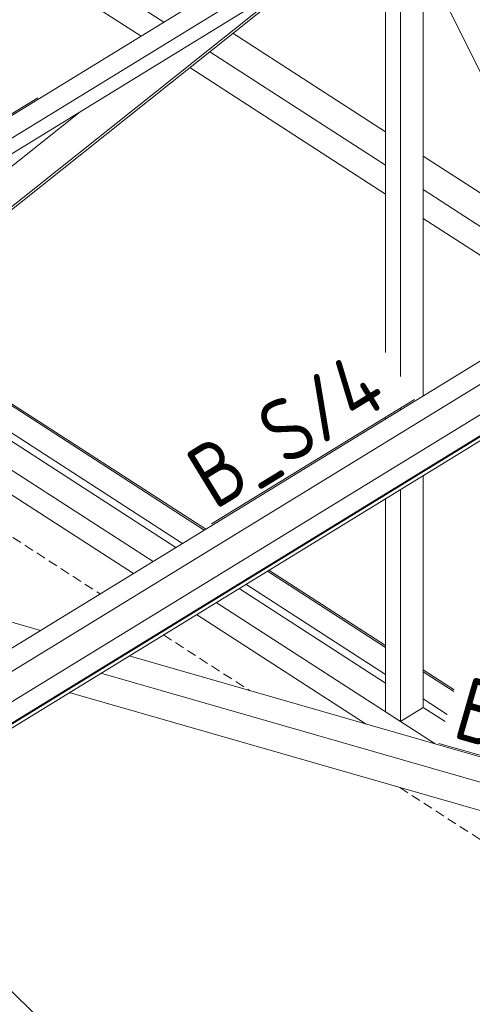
# Model space of a CAD drawing. Header units: millimetres. Extents: x 581 to 1768, y 561 to 1400.
# Tile 77 of 91: x 1511 to 1539, y 1200 to 1262. Entities that reach past the tile are written whole.
import ezdxf

# ---------------------------------------------------------------- set-up
doc = ezdxf.new("R2010")
doc.units = ezdxf.units.MM
doc.header["$LTSCALE"] = 0.6
doc.linetypes.add('VERDECKT2', pattern=[1.5, 1, -0.5])
doc.linetypes.add('XKITLINE00', pattern=[0])
doc.layers.add('Part', color=2, linetype='Continuous', lineweight=0)
doc.layers.add('PartMark', color=3, linetype='Continuous', lineweight=0)
doc.styles.add('ISOCPEUR', font='ISOCPEUR.TTF')

msp = doc.modelspace()

# ---------------------------------------------------------------- linework, layer by layer
at = {"layer": 'Part', "color": 2, "linetype": 'XKITLINE00', "lineweight": 0}
for p, q in [((1532.352, 1269.483), (1477.625, 1235.933)), ((1533.242, 1268.606), (1477.938, 1234.702)), ((1533.513, 1240.923), (1533.513, 1267.799)), ((1534.443, 1239.405), (1534.443, 1267.74)), ((1477.53, 1233.479), (1532.834, 1267.383)), ((1546.362, 1244.618), (1535.332, 1266.862)), ((1512.555, 1266.209), (1519.593, 1261.662)), ((1535.876, 1238.189), (1535.876, 1265.767)), ((1499.725, 1241.682), (1529.107, 1265.098)), ((1511.114, 1265.326), (1518.153, 1260.779)), ((1498.77, 1241.096), (1528.151, 1264.513)), ((1523.924, 1260.968), (1533.513, 1254.774)), ((1522.466, 1259.806), (1533.513, 1252.67)), ((1521.209, 1258.804), (1533.513, 1250.856)), ((1490.801, 1210.556), (1565.845, 1256.563)), ((1497.007, 1242.235), (1514.32, 1256.033)), ((1491.713, 1209.656), (1566.757, 1255.663)), ((1567.315, 1254.093), (1490.91, 1207.252)), ((1568.36, 1253.414), (1491.955, 1206.573)), ((1568.405, 1253.37), (1491.999, 1206.529)), ((1491.897, 1206.223), (1568.303, 1253.064)), ((1535.876, 1253.247), (1545.009, 1247.347)), ((1535.876, 1251.143), (1546.164, 1244.497)), ((1535.876, 1249.33), (1544.724, 1243.614)), ((1501.488, 1243.086), (1522.121, 1229.757)), ((1501.571, 1243.153), (1522.217, 1229.816)), ((1495.716, 1242.769), (1518.907, 1227.787)), ((1499.933, 1241.848), (1520.339, 1228.665)), ((1500.303, 1242.142), (1520.763, 1228.925)), ((1495.716, 1241.214), (1517.672, 1227.03)), ((1534.443, 1237.311), (1534.443, 1237.428)), ((1533.513, 1236.741), (1533.513, 1236.858)), ((1535.876, 1218.628), (1535.876, 1233.185)), ((1534.443, 1217.75), (1534.443, 1232.306)), ((1481.481, 1232.177), (1511.842, 1223.455)), ((1533.513, 1218.351), (1533.513, 1231.736)), ((1526.096, 1227.189), (1533.513, 1222.398)), ((1526.191, 1227.248), (1533.513, 1222.518)), ((1524.738, 1226.357), (1533.513, 1220.688)), ((1524.314, 1226.097), (1533.513, 1220.155)), ((1522.882, 1225.219), (1536.638, 1216.332)), ((1521.647, 1224.462), (1532.305, 1217.577)), ((1517.401, 1221.859), (1557.497, 1210.34)), ((1515.632, 1220.774), (1555.728, 1209.256)), ((1535.876, 1220.992), (1537.831, 1219.728)), ((1535.876, 1220.872), (1537.802, 1219.627)), ((1513.648, 1219.558), (1553.744, 1208.039)), ((1535.876, 1219.162), (1537.388, 1218.185)), ((1533.513, 1218.351), (1534.443, 1217.75)), ((1534.443, 1217.75), (1535.876, 1218.628)), ((1535.876, 1218.628), (1537.258, 1217.735)), ((1499.69, 1211.001), (1526.145, 1184.903))]:
    msp.add_line(p, q, dxfattribs=at)
at = {"layer": 'Part', "color": 4, "linetype": 'VERDECKT2', "lineweight": 0}
for p, q in [((1494.974, 1239.07), (1515.589, 1225.752)), ((1519.564, 1223.185), (1524.992, 1219.678)), ((1534.41, 1213.593), (1550.989, 1202.883))]:
    msp.add_line(p, q, dxfattribs=at)
at = {"layer": 'PartMark', "color": 1, "linetype": 'XKITLINE00', "lineweight": 0}
for p, q in [((1497.45, 1248.204), (1511.66, 1256.916)), ((1522.578, 1230.155), (1535.324, 1237.969)), ((1536.867, 1216.37), (1552.887, 1211.768))]:
    msp.add_line(p, q, dxfattribs=at)

# ---------------------------------------------------------------- texts
at = {"layer": 'PartMark', "color": 1, "style": 'ISOCPEUR', "width": 0.85}
for s, rotation, p in [('B_M/13', 31.51268, (1497.648, 1249.029)), ('B_S/4', 31.51268, (1522.776, 1230.98)), ('B_M/16', -16.02563, (1537.609, 1216.782))]:
    msp.add_text(s, height=4, rotation=rotation, dxfattribs=at).set_placement(p)

doc.saveas('drawing.dxf')
